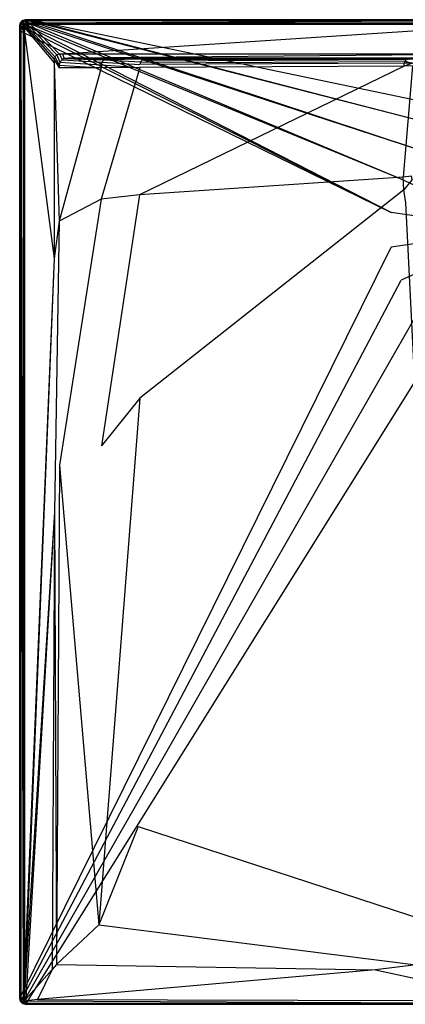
# Model space of a CAD drawing. Extents: x 0 to 1, y -1 to 0.
# Tile 1 of 8: x 0 to 0.39, y -1 to 0. Entities that reach past the tile are written whole.
import ezdxf

# ---------------------------------------------------------------- set-up
doc = ezdxf.new("R2010")
doc.units = 0
doc.layers.add('L0_WANNE_N_UDA1010ARA148V___0__', color=7, linetype='CONTINUOUS')

msp = doc.modelspace()

# ---------------------------------------------------------------- linework, layer by layer
at = {"layer": 'L0_WANNE_N_UDA1010ARA148V___0__', "color": 8}
for points, invisible_edges in [([(0.003005, -0.000805, 0.002087), (0.006011, 0, 0.043286), (0.006011, 0, 0.002087), (0.003005, -0.000805, 0.002087)], 13), ([(0.006011, 0, 0.043286), (0.003005, -0.000805, 0.002087), (0.003005, -0.000805, 0.043286), (0.006011, 0, 0.043286)], 14), ([(0.006011, 0, 0.000674), (0.003552, -0.001041, 0.000674), (0.003005, -0.000805, 0.000674), (0.006011, 0, 0.000674)], 13), ([(0.003005, -0.000805, 0.043286), (0.006011, 0, 0.044452), (0.006011, 0, 0.043286), (0.003005, -0.000805, 0.043286)], 13), ([(0.006011, 0, 0.044452), (0.003005, -0.000805, 0.043286), (0.003005, -0.000805, 0.044452), (0.006011, 0, 0.044452)], 14), ([(0.003562, -0.001768, 0.046961), (0.006011, 0, 0.044452), (0.003005, -0.000805, 0.044452), (0.003562, -0.001768, 0.046961)], 14), ([(0.003005, -0.000805, 0.002087), (0.006011, 0, 0.000674), (0.003005, -0.000805, 0.000674), (0.003005, -0.000805, 0.002087)], 13), ([(0.006011, 0, 0.000674), (0.003005, -0.000805, 0.002087), (0.006011, 0, 0.002087), (0.006011, 0, 0.000674)], 14), ([(0.003552, -0.001041, 0.000674), (0.006011, 0, 0.000674), (0.006599, -0.000197, 0.000674), (0.003552, -0.001041, 0.000674)], 14), ([(0.006147, -0.001039, 0.046961), (0.006011, 0, 0.044452), (0.003562, -0.001768, 0.046961), (0.006147, -0.001039, 0.046961)], 14), ([(0.006011, 0, 0.002087), (0.009764, 0, 0.000674), (0.006011, 0, 0.000674), (0.006011, 0, 0.002087)], 13), ([(0.009764, 0, 0.000674), (0.006011, 0, 0.002087), (0.009741, 0, 0.002087), (0.009764, 0, 0.000674)], 14), ([(0.009764, 0, 0.000674), (0.006599, -0.000197, 0.000674), (0.006011, 0, 0.000674), (0.009764, 0, 0.000674)], 13), ([(0.006011, 0, 0.002087), (0.009449, 0, 0.04328), (0.009741, 0, 0.002087), (0.006011, 0, 0.002087)], 13), ([(0.009449, 0, 0.04328), (0.006011, 0, 0.002087), (0.006011, 0, 0.043286), (0.009449, 0, 0.04328)], 14), ([(0.006011, 0, 0.043286), (0.009413, 0, 0.044452), (0.009449, 0, 0.04328), (0.006011, 0, 0.043286)], 13), ([(0.009413, 0, 0.044452), (0.006011, 0, 0.043286), (0.006011, 0, 0.044452), (0.009413, 0, 0.044452)], 14), ([(0.006147, -0.001039, 0.046961), (0.009413, 0, 0.044452), (0.006011, 0, 0.044452), (0.006147, -0.001039, 0.046961)], 13), ([(0.009413, 0, 0.044452), (0.006147, -0.001039, 0.046961), (0.009549, -0.001038, 0.046961), (0.009413, 0, 0.044452)], 14), ([(0.006599, -0.000197, 0.000674), (0.009764, 0, 0.000674), (0.010404, -0.000171, 0.000674), (0.006599, -0.000197, 0.000674)], 14), ([(0.009549, -0.001038, 0.046961), (0.5, 0, 0.044452), (0.009413, 0, 0.044452), (0.009549, -0.001038, 0.046961)], 13), ([(0.5, 0, 0.044452), (0.009449, 0, 0.04328), (0.009413, 0, 0.044452), (0.5, 0, 0.044452)], 14), ([(0.5, 0, 0.04261), (0.009741, 0, 0.002087), (0.009449, 0, 0.04328), (0.5, 0, 0.04261)], 14), ([(0.009449, 0, 0.04328), (0.5, 0, 0.044452), (0.5, 0, 0.04261), (0.009449, 0, 0.04328)], 13), ([(0.5, 0, 0.044452), (0.009549, -0.001038, 0.046961), (0.5, -0.001026, 0.046961), (0.5, 0, 0.044452)], 14), ([(0.009741, 0, 0.002087), (0.5, 0, 0.000674), (0.009764, 0, 0.000674), (0.009741, 0, 0.002087)], 13), ([(0.5, 0, 0.000674), (0.009741, 0, 0.002087), (0.5, 0, 0.002038), (0.5, 0, 0.000674)], 14), ([(0.009741, 0, 0.002087), (0.5, 0, 0.04261), (0.5, 0, 0.002038), (0.009741, 0, 0.002087)], 13), ([(0.5, 0, 0.000674), (0.010404, -0.000171, 0.000674), (0.009764, 0, 0.000674), (0.5, 0, 0.000674)], 13), ([(0.010404, -0.000171, 0.000674), (0.5, 0, 0.000674), (0.5, -0.000162, 0.000674), (0.010404, -0.000171, 0.000674)], 14), ([(0.000805, -0.003003, 0.043286), (0, -0.006006, 0.002087), (0, -0.006006, 0.043286), (0.000805, -0.003003, 0.043286)], 13), ([(0, -0.006006, 0.002087), (0.000805, -0.003003, 0.043286), (0.000805, -0.003003, 0.002087), (0, -0.006006, 0.002087)], 14), ([(0.000805, -0.003003, 0.000674), (0.0005, -0.006347, 0.000674), (0, -0.006006, 0.000674), (0.000805, -0.003003, 0.000674)], 13), ([(0, -0.006006, 0.044452), (0.000805, -0.003003, 0.043286), (0, -0.006006, 0.043286), (0, -0.006006, 0.044452)], 13), ([(0.000805, -0.003003, 0.043286), (0, -0.006006, 0.044452), (0.000805, -0.003003, 0.044452), (0.000805, -0.003003, 0.043286)], 14), ([(0.000805, -0.003003, 0.044452), (0, -0.006006, 0.044452), (0.001039, -0.006143, 0.046961), (0.000805, -0.003003, 0.044452)], 14), ([(0, -0.006006, 0.002087), (0.000805, -0.003003, 0.000674), (0, -0.006006, 0.000674), (0, -0.006006, 0.002087)], 13), ([(0.000805, -0.003003, 0.000674), (0, -0.006006, 0.002087), (0.000805, -0.003003, 0.002087), (0.000805, -0.003003, 0.000674)], 14), ([(0, -0.010793, 0.002087), (0, -0.006006, 0.000674), (0, -0.010793, 0.000674), (0, -0.010793, 0.002087)], 13), ([(0, -0.006006, 0.000674), (0, -0.010793, 0.002087), (0, -0.006006, 0.002087), (0, -0.006006, 0.000674)], 14), ([(0.0005, -0.006347, 0.000674), (0, -0.010793, 0.000674), (0, -0.006006, 0.000674), (0.0005, -0.006347, 0.000674)], 13), ([(0, -0.006006, 0.043286), (0, -0.010793, 0.002087), (0, -0.010793, 0.043286), (0, -0.006006, 0.043286)], 13), ([(0, -0.010793, 0.002087), (0, -0.006006, 0.043286), (0, -0.006006, 0.002087), (0, -0.010793, 0.002087)], 14), ([(0, -0.010793, 0.044452), (0.001039, -0.006143, 0.046961), (0, -0.006006, 0.044452), (0, -0.010793, 0.044452)], 14), ([(0, -0.010793, 0.044452), (0, -0.006006, 0.043286), (0, -0.010793, 0.043286), (0, -0.010793, 0.044452)], 13), ([(0, -0.006006, 0.043286), (0, -0.010793, 0.044452), (0, -0.006006, 0.044452), (0, -0.006006, 0.043286)], 14), ([(0.001039, -0.006143, 0.046961), (0, -0.010793, 0.044452), (0.001039, -0.010928, 0.046961), (0.001039, -0.006143, 0.046961)], 13), ([(0, -0.010793, 0.000674), (0.0005, -0.006347, 0.000674), (0.0005, -0.011188, 0.000674), (0, -0.010793, 0.000674)], 14), ([(0.0005, -0.006347, 0.000674), (0.000805, -0.003003, 0.000674), (0.001322, -0.003289, 0.000674), (0.0005, -0.006347, 0.000674)], 14), ([(0.001322, -0.003289, 0.000674), (0.377768, -0.195779, 0.000674), (0.0005, -0.006347, 0.000674), (0.001322, -0.003289, 0.000674)], 13), ([(0.377768, -0.195779, 0.000674), (0.0005, -0.011188, 0.000674), (0.0005, -0.006347, 0.000674), (0.377768, -0.195779, 0.000674)], 13), ([(0.000805, -0.003003, 0.043286), (0.003005, -0.000805, 0.002087), (0.000805, -0.003003, 0.002087), (0.000805, -0.003003, 0.043286)], 13), ([(0.003005, -0.000805, 0.002087), (0.000805, -0.003003, 0.043286), (0.003005, -0.000805, 0.043286), (0.003005, -0.000805, 0.002087)], 14), ([(0.003005, -0.000805, 0.000674), (0.001322, -0.003289, 0.000674), (0.000805, -0.003003, 0.000674), (0.003005, -0.000805, 0.000674)], 13), ([(0.000805, -0.003003, 0.043286), (0.003005, -0.000805, 0.044452), (0.003005, -0.000805, 0.043286), (0.000805, -0.003003, 0.043286)], 13), ([(0.003005, -0.000805, 0.044452), (0.000805, -0.003003, 0.043286), (0.000805, -0.003003, 0.044452), (0.003005, -0.000805, 0.044452)], 14), ([(0.000805, -0.003003, 0.044452), (0.003562, -0.001768, 0.046961), (0.003005, -0.000805, 0.044452), (0.000805, -0.003003, 0.044452)], 13), ([(0.000805, -0.003003, 0.002087), (0.003005, -0.000805, 0.000674), (0.000805, -0.003003, 0.000674), (0.000805, -0.003003, 0.002087)], 13), ([(0.003005, -0.000805, 0.000674), (0.000805, -0.003003, 0.002087), (0.003005, -0.000805, 0.002087), (0.003005, -0.000805, 0.000674)], 14), ([(0.003562, -0.001768, 0.046961), (0.000805, -0.003003, 0.044452), (0.00177, -0.00356, 0.046961), (0.003562, -0.001768, 0.046961)], 14), ([(0.000805, -0.003003, 0.044452), (0.001039, -0.006143, 0.046961), (0.00177, -0.00356, 0.046961), (0.000805, -0.003003, 0.044452)], 14), ([(0.003506, -0.006467, 0.048), (0.00177, -0.00356, 0.046961), (0.001039, -0.006143, 0.046961), (0.003506, -0.006467, 0.048)], 13), ([(0.003506, -0.011248, 0.048), (0.001039, -0.006143, 0.046961), (0.001039, -0.010928, 0.046961), (0.003506, -0.011248, 0.048)], 13), ([(0.001039, -0.006143, 0.046961), (0.003506, -0.011248, 0.048), (0.003506, -0.006467, 0.048), (0.001039, -0.006143, 0.046961)], 14), ([(0.001322, -0.003289, 0.000674), (0.003005, -0.000805, 0.000674), (0.003552, -0.001041, 0.000674), (0.001322, -0.003289, 0.000674)], 14), ([(0.003552, -0.001041, 0.000674), (0.387671, -0.162079, 0.000674), (0.001322, -0.003289, 0.000674), (0.003552, -0.001041, 0.000674)], 13), ([(0.377768, -0.195779, 0.000674), (0.001322, -0.003289, 0.000674), (0.387671, -0.162079, 0.000674), (0.377768, -0.195779, 0.000674)], 14), ([(0.003949, -0.004817, 0.048), (0.003562, -0.001768, 0.046961), (0.00177, -0.00356, 0.046961), (0.003949, -0.004817, 0.048)], 13), ([(0.00177, -0.00356, 0.046961), (0.003506, -0.006467, 0.048), (0.003949, -0.004817, 0.048), (0.00177, -0.00356, 0.046961)], 14), ([(0.004928, -0.008006, 0.048), (0.003949, -0.004817, 0.048), (0.003506, -0.006467, 0.048), (0.004928, -0.008006, 0.048)], 13), ([(0.004928, -0.012628, 0.048), (0.003506, -0.006467, 0.048), (0.003506, -0.011248, 0.048), (0.004928, -0.012628, 0.048)], 13), ([(0.003506, -0.006467, 0.048), (0.004928, -0.012628, 0.048), (0.004928, -0.008006, 0.048), (0.003506, -0.006467, 0.048)], 14), ([(0.006599, -0.000197, 0.000674), (0.406673, -0.132532, 0.000674), (0.003552, -0.001041, 0.000674), (0.006599, -0.000197, 0.000674)], 13), ([(0.387671, -0.162079, 0.000674), (0.003552, -0.001041, 0.000674), (0.406673, -0.132532, 0.000674), (0.387671, -0.162079, 0.000674)], 14), ([(0.00482, -0.003946, 0.048), (0.006147, -0.001039, 0.046961), (0.003562, -0.001768, 0.046961), (0.00482, -0.003946, 0.048)], 13), ([(0.003562, -0.001768, 0.046961), (0.003949, -0.004817, 0.048), (0.00482, -0.003946, 0.048), (0.003562, -0.001768, 0.046961)], 14), ([(0.005384, -0.006303, 0.048), (0.00482, -0.003946, 0.048), (0.003949, -0.004817, 0.048), (0.005384, -0.006303, 0.048)], 13), ([(0.003949, -0.004817, 0.048), (0.004928, -0.008006, 0.048), (0.005384, -0.006303, 0.048), (0.003949, -0.004817, 0.048)], 14), ([(0.006147, -0.001039, 0.046961), (0.00482, -0.003946, 0.048), (0.006472, -0.003504, 0.048), (0.006147, -0.001039, 0.046961)], 14), ([(0.006307, -0.005381, 0.048), (0.006472, -0.003504, 0.048), (0.00482, -0.003946, 0.048), (0.006307, -0.005381, 0.048)], 13), ([(0.00482, -0.003946, 0.048), (0.005384, -0.006303, 0.048), (0.006307, -0.005381, 0.048), (0.00482, -0.003946, 0.048)], 14), ([(0.034992, -0.040551, 0.048), (0.005384, -0.006303, 0.048), (0.004928, -0.008006, 0.048), (0.034992, -0.040551, 0.048)], 13), ([(0.034992, -0.043658, 0.048), (0.004928, -0.008006, 0.048), (0.004928, -0.012628, 0.048), (0.034992, -0.043658, 0.048)], 13), ([(0.004928, -0.008006, 0.048), (0.034992, -0.043658, 0.048), (0.034992, -0.040551, 0.048), (0.004928, -0.008006, 0.048)], 14), ([(0.035747, -0.037735, 0.048), (0.006307, -0.005381, 0.048), (0.005384, -0.006303, 0.048), (0.035747, -0.037735, 0.048)], 13), ([(0.005384, -0.006303, 0.048), (0.034992, -0.040551, 0.048), (0.035747, -0.037735, 0.048), (0.005384, -0.006303, 0.048)], 14), ([(0.006472, -0.003504, 0.048), (0.009549, -0.001038, 0.046961), (0.006147, -0.001039, 0.046961), (0.006472, -0.003504, 0.048)], 13), ([(0.006472, -0.003504, 0.048), (0.006307, -0.005381, 0.048), (0.008012, -0.004924, 0.048), (0.006472, -0.003504, 0.048)], 14), ([(0.037763, -0.035721, 0.048), (0.008012, -0.004924, 0.048), (0.006307, -0.005381, 0.048), (0.037763, -0.035721, 0.048)], 13), ([(0.006307, -0.005381, 0.048), (0.035747, -0.037735, 0.048), (0.037763, -0.035721, 0.048), (0.006307, -0.005381, 0.048)], 14), ([(0.009549, -0.001038, 0.046961), (0.006472, -0.003504, 0.048), (0.009871, -0.003504, 0.048), (0.009549, -0.001038, 0.046961)], 14), ([(0.008012, -0.004924, 0.048), (0.009871, -0.003504, 0.048), (0.006472, -0.003504, 0.048), (0.008012, -0.004924, 0.048)], 13), ([(0.010404, -0.000171, 0.000674), (0.433237, -0.109531, 0.000674), (0.006599, -0.000197, 0.000674), (0.010404, -0.000171, 0.000674)], 13), ([(0.406673, -0.132532, 0.000674), (0.006599, -0.000197, 0.000674), (0.433237, -0.109531, 0.000674), (0.406673, -0.132532, 0.000674)], 14), ([(0.009871, -0.003504, 0.048), (0.008012, -0.004924, 0.048), (0.011397, -0.004924, 0.048), (0.009871, -0.003504, 0.048)], 14), ([(0.04058, -0.034967, 0.048), (0.011397, -0.004924, 0.048), (0.008012, -0.004924, 0.048), (0.04058, -0.034967, 0.048)], 13), ([(0.008012, -0.004924, 0.048), (0.037763, -0.035721, 0.048), (0.04058, -0.034967, 0.048), (0.008012, -0.004924, 0.048)], 14), ([(0.009871, -0.003504, 0.048), (0.5, -0.001026, 0.046961), (0.009549, -0.001038, 0.046961), (0.009871, -0.003504, 0.048)], 13), ([(0.5, -0.001026, 0.046961), (0.009871, -0.003504, 0.048), (0.5, -0.003504, 0.048), (0.5, -0.001026, 0.046961)], 14), ([(0.011397, -0.004924, 0.048), (0.5, -0.003504, 0.048), (0.009871, -0.003504, 0.048), (0.011397, -0.004924, 0.048)], 13), ([(0.5, -0.000162, 0.000674), (0.465209, -0.094941, 0.000674), (0.010404, -0.000171, 0.000674), (0.5, -0.000162, 0.000674)], 13), ([(0.433237, -0.109531, 0.000674), (0.010404, -0.000171, 0.000674), (0.465209, -0.094941, 0.000674), (0.433237, -0.109531, 0.000674)], 14), ([(0.5, -0.003504, 0.048), (0.011397, -0.004924, 0.048), (0.5, -0.004924, 0.048), (0.5, -0.003504, 0.048)], 14), ([(0.043685, -0.034967, 0.048), (0.5, -0.004924, 0.048), (0.011397, -0.004924, 0.048), (0.043685, -0.034967, 0.048)], 13), ([(0.011397, -0.004924, 0.048), (0.04058, -0.034967, 0.048), (0.043685, -0.034967, 0.048), (0.011397, -0.004924, 0.048)], 14), ([(0.5, -0.004924, 0.048), (0.043685, -0.034967, 0.048), (0.5, -0.034967, 0.048), (0.5, -0.004924, 0.048)], 14), ([(0, -0.010793, 0.002087), (0, -0.993994, 0.000674), (0, -0.993994, 0.002087), (0, -0.010793, 0.002087)], 13), ([(0, -0.993994, 0.000674), (0, -0.010793, 0.002087), (0, -0.010793, 0.000674), (0, -0.993994, 0.000674)], 14), ([(0.0005, -0.011188, 0.000674), (0, -0.993994, 0.000674), (0, -0.010793, 0.000674), (0.0005, -0.011188, 0.000674)], 13), ([(0, -0.010793, 0.043286), (0, -0.993994, 0.002087), (0, -0.993994, 0.043286), (0, -0.010793, 0.043286)], 13), ([(0, -0.993994, 0.002087), (0, -0.010793, 0.043286), (0, -0.010793, 0.002087), (0, -0.993994, 0.002087)], 14), ([(0.001039, -0.993857, 0.046961), (0, -0.010793, 0.044452), (0, -0.993994, 0.044452), (0.001039, -0.993857, 0.046961)], 13), ([(0, -0.010793, 0.044452), (0.001039, -0.993857, 0.046961), (0.001039, -0.010928, 0.046961), (0, -0.010793, 0.044452)], 14), ([(0, -0.993994, 0.044452), (0, -0.010793, 0.043286), (0, -0.993994, 0.043286), (0, -0.993994, 0.044452)], 13), ([(0, -0.010793, 0.043286), (0, -0.993994, 0.044452), (0, -0.010793, 0.044452), (0, -0.010793, 0.043286)], 14), ([(0, -0.993994, 0.000674), (0.0005, -0.011188, 0.000674), (0.000518, -0.993042, 0.000674), (0, -0.993994, 0.000674)], 14), ([(0.0005, -0.011188, 0.000674), (0.377768, -0.195779, 0.000674), (0.377768, -0.230902, 0.000674), (0.0005, -0.011188, 0.000674)], 14), ([(0.377768, -0.230902, 0.000674), (0.000518, -0.993042, 0.000674), (0.0005, -0.011188, 0.000674), (0.377768, -0.230902, 0.000674)], 13), ([(0.003506, -0.993533, 0.048), (0.001039, -0.010928, 0.046961), (0.001039, -0.993857, 0.046961), (0.003506, -0.993533, 0.048)], 13), ([(0.001039, -0.010928, 0.046961), (0.003506, -0.993533, 0.048), (0.003506, -0.011248, 0.048), (0.001039, -0.010928, 0.046961)], 14), ([(0.004928, -0.968834, 0.048), (0.003506, -0.011248, 0.048), (0.003506, -0.993533, 0.048), (0.004928, -0.968834, 0.048)], 13), ([(0.003506, -0.011248, 0.048), (0.004928, -0.968834, 0.048), (0.004928, -0.012628, 0.048), (0.003506, -0.011248, 0.048)], 14), ([(0.034992, -0.24264, 0.048), (0.004928, -0.012628, 0.048), (0.004928, -0.968834, 0.048), (0.034992, -0.24264, 0.048)], 13), ([(0.004928, -0.012628, 0.048), (0.034992, -0.24264, 0.048), (0.034992, -0.043658, 0.048), (0.004928, -0.012628, 0.048)], 14), ([(0.04007, -0.046047, 0.048), (0.035747, -0.037735, 0.048), (0.034992, -0.040551, 0.048), (0.04007, -0.046047, 0.048)], 13), ([(0.040876, -0.043044, 0.048), (0.037763, -0.035721, 0.048), (0.035747, -0.037735, 0.048), (0.040876, -0.043044, 0.048)], 13), ([(0.035747, -0.037735, 0.048), (0.04007, -0.046047, 0.048), (0.040876, -0.043044, 0.048), (0.035747, -0.037735, 0.048)], 14), ([(0.043076, -0.040846, 0.048), (0.04058, -0.034967, 0.048), (0.037763, -0.035721, 0.048), (0.043076, -0.040846, 0.048)], 13), ([(0.037763, -0.035721, 0.048), (0.040876, -0.043044, 0.048), (0.043076, -0.040846, 0.048), (0.037763, -0.035721, 0.048)], 14), ([(0.04058, -0.034967, 0.048), (0.043076, -0.040846, 0.048), (0.045165, -0.039474, 0.048), (0.04058, -0.034967, 0.048)], 14), ([(0.045165, -0.039474, 0.048), (0.043685, -0.034967, 0.048), (0.04058, -0.034967, 0.048), (0.045165, -0.039474, 0.048)], 13), ([(0.085824, -0.040828, 0.04786), (0.045165, -0.039474, 0.048), (0.043076, -0.040846, 0.048), (0.085824, -0.040828, 0.04786)], 13), ([(0.049138, -0.038969, 0.048), (0.5, -0.034967, 0.048), (0.043685, -0.034967, 0.048), (0.049138, -0.038969, 0.048)], 13), ([(0.043685, -0.034967, 0.048), (0.045165, -0.039474, 0.048), (0.049138, -0.038969, 0.048), (0.043685, -0.034967, 0.048)], 14), ([(0.088762, -0.040041, 0.047859), (0.049138, -0.038969, 0.048), (0.045165, -0.039474, 0.048), (0.088762, -0.040041, 0.047859)], 13), ([(0.045165, -0.039474, 0.048), (0.085824, -0.040828, 0.04786), (0.088762, -0.040041, 0.047859), (0.045165, -0.039474, 0.048)], 14), ([(0.5, -0.034967, 0.048), (0.049138, -0.038969, 0.048), (0.5, -0.039072, 0.048), (0.5, -0.034967, 0.048)], 14), ([(0.5, -0.039072, 0.048), (0.049138, -0.038969, 0.048), (0.5, -0.040041, 0.047292), (0.5, -0.039072, 0.048)], 14), ([(0.5, -0.040041, 0.047292), (0.049138, -0.038969, 0.048), (0.09167, -0.039674, 0.047859), (0.5, -0.040041, 0.047292)], 14), ([(0.049138, -0.038969, 0.048), (0.088762, -0.040041, 0.047859), (0.09167, -0.039674, 0.047859), (0.049138, -0.038969, 0.048)], 14), ([(0.130051, -0.03974, 0.046206), (0.09167, -0.039674, 0.047859), (0.088762, -0.040041, 0.047859), (0.130051, -0.03974, 0.046206)], 14), ([(0.130051, -0.03974, 0.046206), (0.088762, -0.040041, 0.047859), (0.127513, -0.040041, 0.046088), (0.130051, -0.03974, 0.046206)], 14), ([(0.09167, -0.039674, 0.047859), (0.5, -0.040041, 0.045813), (0.5, -0.040041, 0.047292), (0.09167, -0.039674, 0.047859)], 14), ([(0.09167, -0.039674, 0.047859), (0.130051, -0.03974, 0.046206), (0.5, -0.040041, 0.045813), (0.09167, -0.039674, 0.047859)], 14), ([(0.395937, -0.040027, 0.039595), (0.130051, -0.03974, 0.046206), (0.127513, -0.040041, 0.046088), (0.395937, -0.040027, 0.039595)], 14), ([(0.130051, -0.03974, 0.046206), (0.5, -0.040041, 0.040151), (0.5, -0.040041, 0.045813), (0.130051, -0.03974, 0.046206)], 14), ([(0.130051, -0.03974, 0.046206), (0.395937, -0.040027, 0.039595), (0.5, -0.040041, 0.040151), (0.130051, -0.03974, 0.046206)], 14), ([(0.04007, -0.0489, 0.048), (0.034992, -0.040551, 0.048), (0.034992, -0.043658, 0.048), (0.04007, -0.0489, 0.048)], 13), ([(0.034992, -0.040551, 0.048), (0.04007, -0.0489, 0.048), (0.04007, -0.046047, 0.048), (0.034992, -0.040551, 0.048)], 14), ([(0.04007, -0.204631, 0.048), (0.034992, -0.043658, 0.048), (0.034992, -0.24264, 0.048), (0.04007, -0.204631, 0.048)], 13), ([(0.034992, -0.043658, 0.048), (0.04007, -0.204631, 0.048), (0.04007, -0.0489, 0.048), (0.034992, -0.043658, 0.048)], 14), ([(0.082886, -0.045913, 0.047863), (0.040876, -0.043044, 0.048), (0.04007, -0.046047, 0.048), (0.082886, -0.045913, 0.047863)], 13), ([(0.04007, -0.046047, 0.048), (0.082886, -0.048769, 0.047866), (0.082886, -0.045913, 0.047863), (0.04007, -0.046047, 0.048)], 14), ([(0.082886, -0.048769, 0.047866), (0.04007, -0.046047, 0.048), (0.04007, -0.0489, 0.048), (0.082886, -0.048769, 0.047866)], 13), ([(0.082886, -0.048769, 0.047866), (0.04007, -0.0489, 0.048), (0.04007, -0.204631, 0.048), (0.082886, -0.048769, 0.047866)], 14), ([(0.082886, -0.048769, 0.047866), (0.04007, -0.204631, 0.048), (0.082886, -0.182187, 0.047968), (0.082886, -0.048769, 0.047866)], 14), ([(0.083673, -0.042977, 0.047862), (0.043076, -0.040846, 0.048), (0.040876, -0.043044, 0.048), (0.083673, -0.042977, 0.047862)], 13), ([(0.040876, -0.043044, 0.048), (0.082886, -0.045913, 0.047863), (0.083673, -0.042977, 0.047862), (0.040876, -0.043044, 0.048)], 14), ([(0.043076, -0.040846, 0.048), (0.083673, -0.042977, 0.047862), (0.085824, -0.040828, 0.04786), (0.043076, -0.040846, 0.048)], 14), ([(0.121967, -0.045583, 0.046026), (0.083673, -0.042977, 0.047862), (0.082886, -0.045913, 0.047863), (0.121967, -0.045583, 0.046026)], 13), ([(0.082886, -0.045913, 0.047863), (0.121967, -0.048448, 0.046036), (0.121967, -0.045583, 0.046026), (0.082886, -0.045913, 0.047863)], 14), ([(0.121967, -0.048448, 0.046036), (0.082886, -0.045913, 0.047863), (0.082886, -0.048769, 0.047866), (0.121967, -0.048448, 0.046036)], 13), ([(0.121967, -0.048448, 0.046036), (0.082886, -0.048769, 0.047866), (0.082886, -0.182187, 0.047968), (0.121967, -0.048448, 0.046036)], 14), ([(0.121967, -0.048448, 0.046036), (0.082886, -0.182187, 0.047968), (0.121774, -0.178015, 0.046378), (0.121967, -0.048448, 0.046036)], 14), ([(0.12271, -0.042812, 0.046022), (0.085824, -0.040828, 0.04786), (0.083673, -0.042977, 0.047862), (0.12271, -0.042812, 0.046022)], 13), ([(0.083673, -0.042977, 0.047862), (0.121967, -0.045583, 0.046026), (0.12271, -0.042812, 0.046022), (0.083673, -0.042977, 0.047862)], 14), ([(0.127513, -0.040041, 0.046088), (0.088762, -0.040041, 0.047859), (0.085824, -0.040828, 0.04786), (0.127513, -0.040041, 0.046088)], 14), ([(0.127513, -0.040041, 0.046088), (0.085824, -0.040828, 0.04786), (0.12474, -0.040784, 0.046018), (0.127513, -0.040041, 0.046088)], 14), ([(0.085824, -0.040828, 0.04786), (0.12271, -0.042812, 0.046022), (0.12474, -0.040784, 0.046018), (0.085824, -0.040828, 0.04786)], 14), ([(0.390888, -0.047052, 0.038093), (0.121967, -0.048448, 0.046036), (0.121774, -0.178015, 0.046378), (0.390888, -0.047052, 0.038093)], 14), ([(0.390888, -0.047052, 0.038093), (0.121774, -0.178015, 0.046378), (0.389857, -0.159904, 0.039481), (0.390888, -0.047052, 0.038093)], 14), ([(0.390888, -0.044149, 0.038055), (0.12271, -0.042812, 0.046022), (0.121967, -0.045583, 0.046026), (0.390888, -0.044149, 0.038055)], 13), ([(0.390888, -0.044149, 0.038055), (0.121967, -0.045583, 0.046026), (0.121967, -0.048448, 0.046036), (0.390888, -0.044149, 0.038055)], 14), ([(0.390888, -0.047052, 0.038093), (0.390888, -0.044149, 0.038055), (0.121967, -0.048448, 0.046036), (0.390888, -0.047052, 0.038093)], 14), ([(0.391438, -0.042095, 0.038039), (0.12474, -0.040784, 0.046018), (0.12271, -0.042812, 0.046022), (0.391438, -0.042095, 0.038039)], 13), ([(0.12271, -0.042812, 0.046022), (0.390888, -0.044149, 0.038055), (0.391438, -0.042095, 0.038039), (0.12271, -0.042812, 0.046022)], 14), ([(0.394998, -0.040041, 0.038398), (0.127513, -0.040041, 0.046088), (0.12474, -0.040784, 0.046018), (0.394998, -0.040041, 0.038398)], 14), ([(0.394998, -0.040041, 0.038398), (0.12474, -0.040784, 0.046018), (0.392943, -0.040592, 0.03802), (0.394998, -0.040041, 0.038398)], 14), ([(0.12474, -0.040784, 0.046018), (0.391438, -0.042095, 0.038039), (0.392943, -0.040592, 0.03802), (0.12474, -0.040784, 0.046018)], 14), ([(0.127513, -0.040041, 0.046088), (0.394998, -0.040041, 0.038398), (0.395937, -0.040027, 0.039595), (0.127513, -0.040041, 0.046088)], 14), ([(0.399374, -0.046982, 0.037695), (0.390888, -0.047052, 0.038093), (0.389857, -0.159904, 0.039481), (0.399374, -0.046982, 0.037695)], 14), ([(0.399374, -0.046982, 0.037695), (0.389857, -0.159904, 0.039481), (0.398302, -0.158998, 0.039135), (0.399374, -0.046982, 0.037695)], 14), ([(0.399374, -0.044077, 0.037657), (0.391438, -0.042095, 0.038039), (0.390888, -0.044149, 0.038055), (0.399374, -0.044077, 0.037657)], 13), ([(0.390888, -0.047052, 0.038093), (0.399374, -0.044077, 0.037657), (0.390888, -0.044149, 0.038055), (0.390888, -0.047052, 0.038093)], 13), ([(0.399374, -0.044077, 0.037657), (0.390888, -0.047052, 0.038093), (0.399374, -0.046982, 0.037695), (0.399374, -0.044077, 0.037657)], 14), ([(0.399915, -0.042059, 0.03764), (0.392943, -0.040592, 0.03802), (0.391438, -0.042095, 0.038039), (0.399915, -0.042059, 0.03764)], 13), ([(0.391438, -0.042095, 0.038039), (0.399374, -0.044077, 0.037657), (0.399915, -0.042059, 0.03764), (0.391438, -0.042095, 0.038039)], 14), ([(0.5, -0.213341), (0.387671, -0.162079, 0.000674), (0.406673, -0.132532, 0.000674), (0.5, -0.213341)], 14), ([(0.389857, -0.159904, 0.039481), (0.121774, -0.178015, 0.046378), (0.122199, -0.384276, 0.046382), (0.389857, -0.159904, 0.039481)], 14), ([(0.390506, -0.172965, 0.039496), (0.389857, -0.159904, 0.039481), (0.122199, -0.384276, 0.046382), (0.390506, -0.172965, 0.039496)], 14), ([(0.398302, -0.158998, 0.039135), (0.389857, -0.159904, 0.039481), (0.390506, -0.172965, 0.039496), (0.398302, -0.158998, 0.039135)], 14), ([(0.398962, -0.162392, 0.039151), (0.398302, -0.158998, 0.039135), (0.390506, -0.172965, 0.039496), (0.398962, -0.162392, 0.039151)], 14), ([(0.5, -0.213341), (0.377768, -0.195779, 0.000674), (0.387671, -0.162079, 0.000674), (0.5, -0.213341)], 14), ([(0.398962, -0.162392, 0.039151), (0.390506, -0.172965, 0.039496), (0.392544, -0.186054, 0.039514), (0.398962, -0.162392, 0.039151)], 14), ([(0.083259, -0.432962, 0.047969), (0.121774, -0.178015, 0.046378), (0.082886, -0.182187, 0.047968), (0.083259, -0.432962, 0.047969)], 13), ([(0.121774, -0.178015, 0.046378), (0.083259, -0.432962, 0.047969), (0.122199, -0.384276, 0.046382), (0.121774, -0.178015, 0.046378)], 14), ([(0.390506, -0.172965, 0.039496), (0.122199, -0.384276, 0.046382), (0.120432, -0.8194, 0.046387), (0.390506, -0.172965, 0.039496)], 14), ([(0.392544, -0.186054, 0.039514), (0.390506, -0.172965, 0.039496), (0.120432, -0.8194, 0.046387), (0.392544, -0.186054, 0.039514)], 14), ([(0.040432, -0.452488, 0.048), (0.082886, -0.182187, 0.047968), (0.04007, -0.204631, 0.048), (0.040432, -0.452488, 0.048)], 13), ([(0.082886, -0.182187, 0.047968), (0.040432, -0.452488, 0.048), (0.083259, -0.432962, 0.047969), (0.082886, -0.182187, 0.047968)], 14), ([(0.424028, -0.819878, 0.046401), (0.392544, -0.186054, 0.039514), (0.120432, -0.8194, 0.046387), (0.424028, -0.819878, 0.046401)], 14), ([(0.5, -0.213341), (0.377768, -0.230902, 0.000674), (0.377768, -0.195779, 0.000674), (0.5, -0.213341)], 14), ([(0.035365, -0.500195, 0.048), (0.04007, -0.204631, 0.048), (0.034992, -0.24264, 0.048), (0.035365, -0.500195, 0.048)], 13), ([(0.04007, -0.204631, 0.048), (0.035365, -0.500195, 0.048), (0.040432, -0.452488, 0.048), (0.04007, -0.204631, 0.048)], 14), ([(0.5, -0.213341), (0.387671, -0.264603, 0.000674), (0.377768, -0.230902, 0.000674), (0.5, -0.213341)], 14), ([(0.5, -0.213341), (0.406673, -0.29415, 0.000674), (0.387671, -0.264603, 0.000674), (0.5, -0.213341)], 14), ([(0.000518, -0.993042, 0.000674), (0.377768, -0.230902, 0.000674), (0.387671, -0.264603, 0.000674), (0.000518, -0.993042, 0.000674)], 14), ([(0.005367, -0.981828, 0.048), (0.034992, -0.24264, 0.048), (0.004928, -0.968834, 0.048), (0.005367, -0.981828, 0.048)], 13), ([(0.034992, -0.24264, 0.048), (0.005367, -0.981828, 0.048), (0.035365, -0.500195, 0.048), (0.034992, -0.24264, 0.048)], 14), ([(0.387671, -0.264603, 0.000674), (0.001356, -0.996092, 0.000674), (0.000518, -0.993042, 0.000674), (0.387671, -0.264603, 0.000674)], 13), ([(0.001356, -0.996092, 0.000674), (0.387671, -0.264603, 0.000674), (0.406673, -0.29415, 0.000674), (0.001356, -0.996092, 0.000674)], 14), ([(0.406673, -0.29415, 0.000674), (0.0036, -0.998328, 0.000674), (0.001356, -0.996092, 0.000674), (0.406673, -0.29415, 0.000674)], 13), ([(0.0036, -0.998328, 0.000674), (0.406673, -0.29415, 0.000674), (0.433237, -0.31715, 0.000674), (0.0036, -0.998328, 0.000674)], 14), ([(0.433237, -0.31715, 0.000674), (0.006657, -0.999158, 0.000674), (0.0036, -0.998328, 0.000674), (0.433237, -0.31715, 0.000674)], 13), ([(0.006657, -0.999158, 0.000674), (0.433237, -0.31715, 0.000674), (0.465209, -0.331741, 0.000674), (0.006657, -0.999158, 0.000674)], 14), ([(0.465209, -0.331741, 0.000674), (0.5, -0.999167, 0.000674), (0.006657, -0.999158, 0.000674), (0.465209, -0.331741, 0.000674)], 13), ([(0.122199, -0.384276, 0.046382), (0.083259, -0.432962, 0.047969), (0.080616, -0.919432, 0.04797), (0.122199, -0.384276, 0.046382)], 14), ([(0.122199, -0.384276, 0.046382), (0.080616, -0.919432, 0.04797), (0.120432, -0.8194, 0.046387), (0.122199, -0.384276, 0.046382)], 14), ([(0.040432, -0.452488, 0.048), (0.080616, -0.919432, 0.04797), (0.083259, -0.432962, 0.047969), (0.040432, -0.452488, 0.048)], 14), ([(0.035365, -0.500195, 0.048), (0.037493, -0.959496, 0.048), (0.040432, -0.452488, 0.048), (0.035365, -0.500195, 0.048)], 14), ([(0.080616, -0.919432, 0.04797), (0.040432, -0.452488, 0.048), (0.037493, -0.959496, 0.048), (0.080616, -0.919432, 0.04797)], 13), ([(0.00609, -0.994633, 0.048), (0.035365, -0.500195, 0.048), (0.005367, -0.981828, 0.048), (0.00609, -0.994633, 0.048)], 13), ([(0.035365, -0.500195, 0.048), (0.00609, -0.994633, 0.048), (0.032956, -0.964573, 0.048), (0.035365, -0.500195, 0.048)], 14), ([(0.037493, -0.959496, 0.048), (0.035365, -0.500195, 0.048), (0.032956, -0.964573, 0.048), (0.037493, -0.959496, 0.048)], 13), ([(0.428318, -0.919899, 0.047971), (0.120432, -0.8194, 0.046387), (0.080616, -0.919432, 0.04797), (0.428318, -0.919899, 0.047971)], 13), ([(0.120432, -0.8194, 0.046387), (0.428318, -0.919899, 0.047971), (0.424028, -0.819878, 0.046401), (0.120432, -0.8194, 0.046387)], 14), ([(0.402901, -0.959959, 0.048), (0.080616, -0.919432, 0.04797), (0.037493, -0.959496, 0.048), (0.402901, -0.959959, 0.048)], 13), ([(0.080616, -0.919432, 0.04797), (0.402901, -0.959959, 0.048), (0.428318, -0.919899, 0.047971), (0.080616, -0.919432, 0.04797)], 14), ([(0.361635, -0.965033, 0.048), (0.037493, -0.959496, 0.048), (0.032956, -0.964573, 0.048), (0.361635, -0.965033, 0.048)], 13), ([(0.037493, -0.959496, 0.048), (0.361635, -0.965033, 0.048), (0.402901, -0.959959, 0.048), (0.037493, -0.959496, 0.048)], 14), ([(0.5, -0.965033, 0.048), (0.402901, -0.959959, 0.048), (0.361635, -0.965033, 0.048), (0.5, -0.965033, 0.048)], 13), ([(0.003949, -0.995183, 0.048), (0.004928, -0.968834, 0.048), (0.003506, -0.993533, 0.048), (0.003949, -0.995183, 0.048)], 13), ([(0.004928, -0.968834, 0.048), (0.003949, -0.995183, 0.048), (0.005367, -0.981828, 0.048), (0.004928, -0.968834, 0.048)], 14), ([(0.018024, -0.995076, 0.048), (0.032956, -0.964573, 0.048), (0.00609, -0.994633, 0.048), (0.018024, -0.995076, 0.048)], 13), ([(0.032956, -0.964573, 0.048), (0.018024, -0.995076, 0.048), (0.361635, -0.965033, 0.048), (0.032956, -0.964573, 0.048)], 14), ([(0.5, -0.995076, 0.048), (0.361635, -0.965033, 0.048), (0.018024, -0.995076, 0.048), (0.5, -0.995076, 0.048)], 13), ([(0.361635, -0.965033, 0.048), (0.5, -0.995076, 0.048), (0.5, -0.965033, 0.048), (0.361635, -0.965033, 0.048)], 14), ([(0.00482, -0.996054, 0.048), (0.005367, -0.981828, 0.048), (0.003949, -0.995183, 0.048), (0.00482, -0.996054, 0.048)], 13), ([(0.005367, -0.981828, 0.048), (0.00482, -0.996054, 0.048), (0.00609, -0.994633, 0.048), (0.005367, -0.981828, 0.048)], 14), ([(0.000518, -0.993042, 0.000674), (0.000805, -0.996997, 0.000674), (0, -0.993994, 0.000674), (0.000518, -0.993042, 0.000674)], 13), ([(0.001039, -0.993857, 0.046961), (0, -0.993994, 0.044452), (0.00177, -0.996441, 0.046961), (0.001039, -0.993857, 0.046961)], 14), ([(0, -0.993994, 0.002087), (0.000805, -0.996997, 0.000674), (0.000805, -0.996997, 0.002087), (0, -0.993994, 0.002087)], 13), ([(0.000805, -0.996997, 0.000674), (0, -0.993994, 0.002087), (0, -0.993994, 0.000674), (0.000805, -0.996997, 0.000674)], 14), ([(0, -0.993994, 0.043286), (0.000805, -0.996997, 0.002087), (0.000805, -0.996997, 0.043286), (0, -0.993994, 0.043286)], 13), ([(0.000805, -0.996997, 0.002087), (0, -0.993994, 0.043286), (0, -0.993994, 0.002087), (0.000805, -0.996997, 0.002087)], 14), ([(0, -0.993994, 0.044452), (0.000805, -0.996997, 0.044452), (0.00177, -0.996441, 0.046961), (0, -0.993994, 0.044452)], 14), ([(0.000805, -0.996997, 0.044452), (0, -0.993994, 0.043286), (0.000805, -0.996997, 0.043286), (0.000805, -0.996997, 0.044452)], 13), ([(0, -0.993994, 0.043286), (0.000805, -0.996997, 0.044452), (0, -0.993994, 0.044452), (0, -0.993994, 0.043286)], 14), ([(0.000805, -0.996997, 0.000674), (0.000518, -0.993042, 0.000674), (0.001356, -0.996092, 0.000674), (0.000805, -0.996997, 0.000674)], 14), ([(0.001356, -0.996092, 0.000674), (0.003005, -0.999195, 0.000674), (0.000805, -0.996997, 0.000674), (0.001356, -0.996092, 0.000674)], 13), ([(0.003005, -0.999195, 0.044452), (0.00177, -0.996441, 0.046961), (0.000805, -0.996997, 0.044452), (0.003005, -0.999195, 0.044452)], 13), ([(0.003005, -0.999195, 0.000674), (0.000805, -0.996997, 0.002087), (0.000805, -0.996997, 0.000674), (0.003005, -0.999195, 0.000674)], 13), ([(0.000805, -0.996997, 0.002087), (0.003005, -0.999195, 0.000674), (0.003005, -0.999195, 0.002087), (0.000805, -0.996997, 0.002087)], 14), ([(0.003005, -0.999195, 0.002087), (0.000805, -0.996997, 0.043286), (0.000805, -0.996997, 0.002087), (0.003005, -0.999195, 0.002087)], 13), ([(0.000805, -0.996997, 0.043286), (0.003005, -0.999195, 0.002087), (0.003005, -0.999195, 0.043286), (0.000805, -0.996997, 0.043286)], 14), ([(0.003005, -0.999195, 0.043286), (0.000805, -0.996997, 0.044452), (0.000805, -0.996997, 0.043286), (0.003005, -0.999195, 0.043286)], 13), ([(0.000805, -0.996997, 0.044452), (0.003005, -0.999195, 0.043286), (0.003005, -0.999195, 0.044452), (0.000805, -0.996997, 0.044452)], 14), ([(0.00177, -0.996441, 0.046961), (0.003506, -0.993533, 0.048), (0.001039, -0.993857, 0.046961), (0.00177, -0.996441, 0.046961)], 13), ([(0.003005, -0.999195, 0.000674), (0.001356, -0.996092, 0.000674), (0.0036, -0.998328, 0.000674), (0.003005, -0.999195, 0.000674)], 14), ([(0.003506, -0.993533, 0.048), (0.00177, -0.996441, 0.046961), (0.003949, -0.995183, 0.048), (0.003506, -0.993533, 0.048)], 14), ([(0.003562, -0.998232, 0.046961), (0.003949, -0.995183, 0.048), (0.00177, -0.996441, 0.046961), (0.003562, -0.998232, 0.046961)], 13), ([(0.00177, -0.996441, 0.046961), (0.003005, -0.999195, 0.044452), (0.003562, -0.998232, 0.046961), (0.00177, -0.996441, 0.046961)], 14), ([(0.003562, -0.998232, 0.046961), (0.003005, -0.999195, 0.044452), (0.006147, -0.998962, 0.046961), (0.003562, -0.998232, 0.046961)], 14), ([(0.0036, -0.998328, 0.000674), (0.006011, -1, 0.000674), (0.003005, -0.999195, 0.000674), (0.0036, -0.998328, 0.000674)], 13), ([(0.006147, -0.998962, 0.046961), (0.003005, -0.999195, 0.044452), (0.006011, -1, 0.044452), (0.006147, -0.998962, 0.046961)], 14), ([(0.006011, -1, 0.002087), (0.003005, -0.999195, 0.000674), (0.006011, -1, 0.000674), (0.006011, -1, 0.002087)], 13), ([(0.003005, -0.999195, 0.000674), (0.006011, -1, 0.002087), (0.003005, -0.999195, 0.002087), (0.003005, -0.999195, 0.000674)], 14), ([(0.006011, -1, 0.043286), (0.003005, -0.999195, 0.002087), (0.006011, -1, 0.002087), (0.006011, -1, 0.043286)], 13), ([(0.003005, -0.999195, 0.002087), (0.006011, -1, 0.043286), (0.003005, -0.999195, 0.043286), (0.003005, -0.999195, 0.002087)], 14), ([(0.006011, -1, 0.043286), (0.003005, -0.999195, 0.044452), (0.003005, -0.999195, 0.043286), (0.006011, -1, 0.043286)], 13), ([(0.003005, -0.999195, 0.044452), (0.006011, -1, 0.043286), (0.006011, -1, 0.044452), (0.003005, -0.999195, 0.044452)], 14), ([(0.003949, -0.995183, 0.048), (0.003562, -0.998232, 0.046961), (0.00482, -0.996054, 0.048), (0.003949, -0.995183, 0.048)], 14), ([(0.006147, -0.998962, 0.046961), (0.00482, -0.996054, 0.048), (0.003562, -0.998232, 0.046961), (0.006147, -0.998962, 0.046961)], 13), ([(0.006011, -1, 0.000674), (0.0036, -0.998328, 0.000674), (0.006657, -0.999158, 0.000674), (0.006011, -1, 0.000674)], 14), ([(0.006472, -0.996497, 0.048), (0.00609, -0.994633, 0.048), (0.00482, -0.996054, 0.048), (0.006472, -0.996497, 0.048)], 13), ([(0.00482, -0.996054, 0.048), (0.006147, -0.998962, 0.046961), (0.006472, -0.996497, 0.048), (0.00482, -0.996054, 0.048)], 14), ([(0.006011, -1, 0.044452), (0.5, -0.998974, 0.046961), (0.006147, -0.998962, 0.046961), (0.006011, -1, 0.044452)], 14), ([(0.5, -0.998974, 0.046961), (0.006011, -1, 0.044452), (0.5, -1, 0.044452), (0.5, -0.998974, 0.046961)], 13), ([(0.006657, -0.999158, 0.000674), (0.5, -1, 0.000674), (0.006011, -1, 0.000674), (0.006657, -0.999158, 0.000674)], 13), ([(0.5, -1, 0.002087), (0.006011, -1, 0.000674), (0.5, -1, 0.000674), (0.5, -1, 0.002087)], 13), ([(0.006011, -1, 0.000674), (0.5, -1, 0.002087), (0.006011, -1, 0.002087), (0.006011, -1, 0.000674)], 14), ([(0.5, -1, 0.044452), (0.006011, -1, 0.043286), (0.5, -1, 0.043286), (0.5, -1, 0.044452)], 13), ([(0.006011, -1, 0.043286), (0.5, -1, 0.044452), (0.006011, -1, 0.044452), (0.006011, -1, 0.043286)], 14), ([(0.5, -1, 0.043286), (0.006011, -1, 0.002087), (0.5, -1, 0.002087), (0.5, -1, 0.043286)], 13), ([(0.006011, -1, 0.002087), (0.5, -1, 0.043286), (0.006011, -1, 0.043286), (0.006011, -1, 0.002087)], 14), ([(0.00609, -0.994633, 0.048), (0.006472, -0.996497, 0.048), (0.018024, -0.995076, 0.048), (0.00609, -0.994633, 0.048)], 14), ([(0.5, -0.998974, 0.046961), (0.006472, -0.996497, 0.048), (0.006147, -0.998962, 0.046961), (0.5, -0.998974, 0.046961)], 13), ([(0.5, -0.996497, 0.048), (0.018024, -0.995076, 0.048), (0.006472, -0.996497, 0.048), (0.5, -0.996497, 0.048)], 13), ([(0.006472, -0.996497, 0.048), (0.5, -0.998974, 0.046961), (0.5, -0.996497, 0.048), (0.006472, -0.996497, 0.048)], 14), ([(0.5, -1, 0.000674), (0.006657, -0.999158, 0.000674), (0.5, -0.999167, 0.000674), (0.5, -1, 0.000674)], 14), ([(0.018024, -0.995076, 0.048), (0.5, -0.996497, 0.048), (0.5, -0.995076, 0.048), (0.018024, -0.995076, 0.048)], 14)]:
    msp.add_3dface(points, dxfattribs=dict(at, invisible_edges=invisible_edges))

doc.saveas('drawing.dxf')
